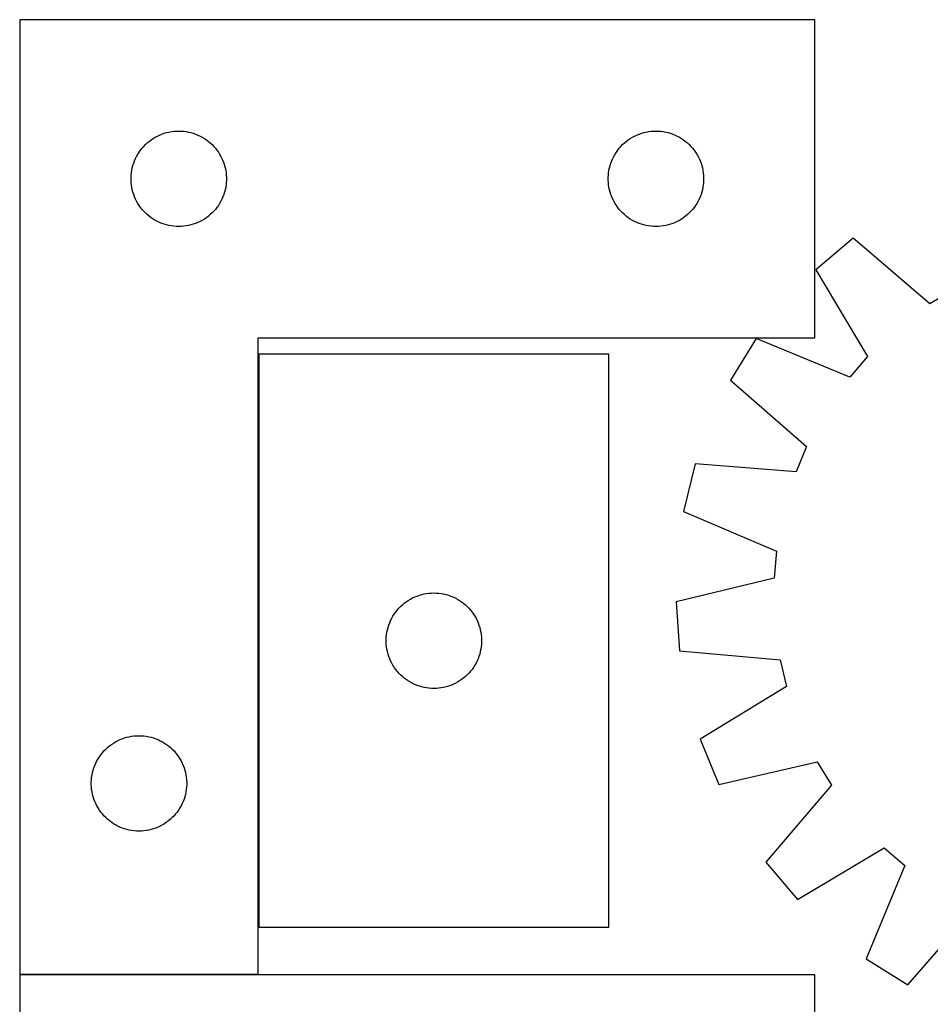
# Model space of a CAD drawing. Header units: millimetres. Extents: x 7 to 1493, y 7 to 2993.
# Tile 7 of 15: x 7 to 293, y 2684 to 2993. Entities that reach past the tile are written whole.
import ezdxf

# ---------------------------------------------------------------- set-up
doc = ezdxf.new("R2010")
doc.units = ezdxf.units.MM
doc.layers.add('COMMON', color=5, linetype='CONTINUOUS', true_color=0x0000ff)
doc.layers.add('CUT', color=7, linetype='CONTINUOUS', true_color=0x000000)

msp = doc.modelspace()

# ---------------------------------------------------------------- linework, layer by layer
at = {"layer": 'COMMON'}
for p, q in [((81.631788, 2887.894589), (81.631788, 2707.894589)), ((81.531788, 2692.945515), (6.531788, 2692.945515))]:
    msp.add_line(p, q, dxfattribs=at)
at = {"layer": 'CUT'}
for p, q in [((6.531788, 2993.045515), (6.531788, 2693.045515)), ((256.531788, 2993.045515), (6.531788, 2993.045515)), ((256.531788, 2893.045515), (256.531788, 2993.045515)), ((47.222646, 2954.807312), (47.840472, 2955.27094)), ((47.840472, 2955.27094), (48.481345, 2955.702148)), ((48.481345, 2955.702148), (49.143567, 2956.099794)), ((49.143567, 2956.099794), (49.825381, 2956.462821)), ((49.825381, 2956.462821), (50.524979, 2956.790269)), ((50.524979, 2956.790269), (51.240507, 2957.081267)), ((51.240507, 2957.081267), (51.970066, 2957.335046)), ((51.970066, 2957.335046), (52.711721, 2957.550931)), ((52.711721, 2957.550931), (53.463507, 2957.72835)), ((53.463507, 2957.72835), (54.223429, 2957.866833)), ((54.223429, 2957.866833), (54.989473, 2957.966013)), ((54.989473, 2957.966013), (55.759607, 2958.025626)), ((55.759607, 2958.025626), (56.531788, 2958.045515)), ((56.531788, 2958.045515), (57.303969, 2958.025626)), ((57.303969, 2958.025626), (58.074103, 2957.966013)), ((58.074103, 2957.966013), (58.840147, 2957.866833)), ((58.840147, 2957.866833), (59.600069, 2957.72835)), ((59.600069, 2957.72835), (60.351855, 2957.550931)), ((60.351855, 2957.550931), (61.093511, 2957.335046)), ((61.093511, 2957.335046), (61.823069, 2957.081267)), ((61.823069, 2957.081267), (62.538597, 2956.790269)), ((62.538597, 2956.790269), (63.238195, 2956.462821)), ((63.238195, 2956.462821), (63.920009, 2956.099794)), ((63.920009, 2956.099794), (64.582231, 2955.702148)), ((64.582231, 2955.702148), (65.223105, 2955.27094)), ((65.223105, 2955.27094), (65.84093, 2954.807312)), ((197.222646, 2954.807312), (197.840472, 2955.27094)), ((197.840472, 2955.27094), (198.481345, 2955.702148)), ((198.481345, 2955.702148), (199.143567, 2956.099794)), ((199.143567, 2956.099794), (199.825381, 2956.462821)), ((199.825381, 2956.462821), (200.524979, 2956.790269)), ((200.524979, 2956.790269), (201.240507, 2957.081267)), ((201.240507, 2957.081267), (201.970066, 2957.335046)), ((201.970066, 2957.335046), (202.711721, 2957.550931)), ((202.711721, 2957.550931), (203.463507, 2957.72835)), ((203.463507, 2957.72835), (204.223429, 2957.866833)), ((204.223429, 2957.866833), (204.989473, 2957.966013)), ((204.989473, 2957.966013), (205.759607, 2958.025626)), ((205.759607, 2958.025626), (206.531788, 2958.045515)), ((206.531788, 2958.045515), (207.303969, 2958.025626)), ((207.303969, 2958.025626), (208.074103, 2957.966013)), ((208.074103, 2957.966013), (208.840147, 2957.866833)), ((208.840147, 2957.866833), (209.600069, 2957.72835)), ((209.600069, 2957.72835), (210.351855, 2957.550931)), ((210.351855, 2957.550931), (211.093511, 2957.335046)), ((211.093511, 2957.335046), (211.823069, 2957.081267)), ((211.823069, 2957.081267), (212.538597, 2956.790269)), ((212.538597, 2956.790269), (213.238195, 2956.462821)), ((213.238195, 2956.462821), (213.920009, 2956.099794)), ((213.920009, 2956.099794), (214.582231, 2955.702148)), ((214.582231, 2955.702148), (215.223105, 2955.27094)), ((215.223105, 2955.27094), (215.84093, 2954.807312)), ((44.086633, 2951.419171), (44.534199, 2952.048729)), ((44.534199, 2952.048729), (45.013581, 2952.654413)), ((45.013581, 2952.654413), (45.523508, 2953.234615)), ((45.523508, 2953.234615), (46.062626, 2953.787798)), ((46.062626, 2953.787798), (46.629506, 2954.312494)), ((46.629506, 2954.312494), (47.222646, 2954.807312)), ((65.84093, 2954.807312), (66.43407, 2954.312494)), ((66.43407, 2954.312494), (67.00095, 2953.787798)), ((67.00095, 2953.787798), (67.540069, 2953.234615)), ((67.540069, 2953.234615), (68.049995, 2952.654413)), ((68.049995, 2952.654413), (68.529377, 2952.048729)), ((68.529377, 2952.048729), (68.976943, 2951.419171)), ((194.086633, 2951.419171), (194.534199, 2952.048729)), ((194.534199, 2952.048729), (195.013581, 2952.654413)), ((195.013581, 2952.654413), (195.523508, 2953.234615)), ((195.523508, 2953.234615), (196.062626, 2953.787798)), ((196.062626, 2953.787798), (196.629506, 2954.312494)), ((196.629506, 2954.312494), (197.222646, 2954.807312)), ((215.84093, 2954.807312), (216.43407, 2954.312494)), ((216.43407, 2954.312494), (217.00095, 2953.787798)), ((217.00095, 2953.787798), (217.540069, 2953.234615)), ((217.540069, 2953.234615), (218.049995, 2952.654413)), ((218.049995, 2952.654413), (218.529377, 2952.048729)), ((218.529377, 2952.048729), (218.976943, 2951.419171)), ((42.636929, 2948.696433), (42.946254, 2949.404231)), ((42.946254, 2949.404231), (43.291606, 2950.095166)), ((43.291606, 2950.095166), (43.672069, 2950.767407)), ((43.672069, 2950.767407), (44.086633, 2951.419171)), ((68.976943, 2951.419171), (69.391507, 2950.767407)), ((69.391507, 2950.767407), (69.77197, 2950.095166)), ((69.77197, 2950.095166), (70.117322, 2949.404231)), ((70.117322, 2949.404231), (70.426648, 2948.696433)), ((192.636929, 2948.696433), (192.946254, 2949.404231)), ((192.946254, 2949.404231), (193.291606, 2950.095166)), ((193.291606, 2950.095166), (193.672069, 2950.767407)), ((193.672069, 2950.767407), (194.086633, 2951.419171)), ((218.976943, 2951.419171), (219.391507, 2950.767407)), ((219.391507, 2950.767407), (219.77197, 2950.095166)), ((219.77197, 2950.095166), (220.117322, 2949.404231)), ((220.117322, 2949.404231), (220.426648, 2948.696433)), ((41.655948, 2944.97149), (41.774819, 2945.734726)), ((41.774819, 2945.734726), (41.932822, 2946.490831)), ((41.932822, 2946.490831), (42.12954, 2947.237799)), ((42.12954, 2947.237799), (42.36445, 2947.973651)), ((42.36445, 2947.973651), (42.636929, 2948.696433)), ((70.426648, 2948.696433), (70.699126, 2947.973651)), ((70.699126, 2947.973651), (70.934036, 2947.237799)), ((70.934036, 2947.237799), (71.130754, 2946.490831)), ((71.130754, 2946.490831), (71.288757, 2945.734726)), ((71.288757, 2945.734726), (71.407628, 2944.97149)), ((191.655948, 2944.97149), (191.774819, 2945.734726)), ((191.774819, 2945.734726), (191.932822, 2946.490831)), ((191.932822, 2946.490831), (192.12954, 2947.237799)), ((192.12954, 2947.237799), (192.36445, 2947.973651)), ((192.36445, 2947.973651), (192.636929, 2948.696433)), ((220.426648, 2948.696433), (220.699126, 2947.973651)), ((220.699126, 2947.973651), (220.934036, 2947.237799)), ((220.934036, 2947.237799), (221.130754, 2946.490831)), ((221.130754, 2946.490831), (221.288757, 2945.734726)), ((221.288757, 2945.734726), (221.407628, 2944.97149)), ((41.536761, 2943.431734), (41.576525, 2944.203147)), ((41.536761, 2942.659296), (41.536761, 2943.431734)), ((41.576525, 2941.887883), (41.536761, 2942.659296)), ((41.576525, 2944.203147), (41.655948, 2944.97149)), ((71.407628, 2944.97149), (71.487051, 2944.203147)), ((71.487051, 2944.203147), (71.526815, 2943.431734)), ((71.526815, 2942.659296), (71.487051, 2941.887883)), ((71.526815, 2943.431734), (71.526815, 2942.659296)), ((191.536761, 2943.431734), (191.576525, 2944.203147)), ((191.536761, 2942.659296), (191.536761, 2943.431734)), ((191.576525, 2941.887883), (191.536761, 2942.659296)), ((191.576525, 2944.203147), (191.655948, 2944.97149)), ((221.407628, 2944.97149), (221.487051, 2944.203147)), ((221.487051, 2944.203147), (221.526815, 2943.431734)), ((221.526815, 2942.659296), (221.487051, 2941.887883)), ((221.526815, 2943.431734), (221.526815, 2942.659296)), ((41.655948, 2941.11954), (41.576525, 2941.887883)), ((41.774819, 2940.356304), (41.655948, 2941.11954)), ((41.932822, 2939.600199), (41.774819, 2940.356304)), ((42.12954, 2938.85323), (41.932822, 2939.600199)), ((71.130754, 2939.600199), (70.934036, 2938.85323)), ((71.288757, 2940.356304), (71.130754, 2939.600199)), ((71.407628, 2941.11954), (71.288757, 2940.356304)), ((71.487051, 2941.887883), (71.407628, 2941.11954)), ((191.655948, 2941.11954), (191.576525, 2941.887883)), ((191.774819, 2940.356304), (191.655948, 2941.11954)), ((191.932822, 2939.600199), (191.774819, 2940.356304)), ((192.12954, 2938.85323), (191.932822, 2939.600199)), ((221.130754, 2939.600199), (220.934036, 2938.85323)), ((221.288757, 2940.356304), (221.130754, 2939.600199)), ((221.407628, 2941.11954), (221.288757, 2940.356304)), ((221.487051, 2941.887883), (221.407628, 2941.11954)), ((42.36445, 2938.117379), (42.12954, 2938.85323)), ((42.636929, 2937.394597), (42.36445, 2938.117379)), ((42.946254, 2936.686799), (42.636929, 2937.394597)), ((43.291606, 2935.995864), (42.946254, 2936.686799)), ((70.117322, 2936.686799), (69.77197, 2935.995864)), ((70.426648, 2937.394597), (70.117322, 2936.686799)), ((70.699126, 2938.117379), (70.426648, 2937.394597)), ((70.934036, 2938.85323), (70.699126, 2938.117379)), ((192.36445, 2938.117379), (192.12954, 2938.85323)), ((192.636929, 2937.394597), (192.36445, 2938.117379)), ((192.946254, 2936.686799), (192.636929, 2937.394597)), ((193.291606, 2935.995864), (192.946254, 2936.686799)), ((220.117322, 2936.686799), (219.77197, 2935.995864)), ((220.426648, 2937.394597), (220.117322, 2936.686799)), ((220.699126, 2938.117379), (220.426648, 2937.394597)), ((220.934036, 2938.85323), (220.699126, 2938.117379)), ((43.672069, 2935.323623), (43.291606, 2935.995864)), ((44.086633, 2934.671859), (43.672069, 2935.323623)), ((44.534199, 2934.042301), (44.086633, 2934.671859)), ((45.013581, 2933.436617), (44.534199, 2934.042301)), ((45.523508, 2932.856415), (45.013581, 2933.436617)), ((68.049995, 2933.436617), (67.540069, 2932.856415)), ((68.529377, 2934.042301), (68.049995, 2933.436617)), ((68.976943, 2934.671859), (68.529377, 2934.042301)), ((69.391507, 2935.323623), (68.976943, 2934.671859)), ((69.77197, 2935.995864), (69.391507, 2935.323623)), ((193.672069, 2935.323623), (193.291606, 2935.995864)), ((194.086633, 2934.671859), (193.672069, 2935.323623)), ((194.534199, 2934.042301), (194.086633, 2934.671859)), ((195.013581, 2933.436617), (194.534199, 2934.042301)), ((195.523508, 2932.856415), (195.013581, 2933.436617)), ((218.049995, 2933.436617), (217.540069, 2932.856415)), ((218.529377, 2934.042301), (218.049995, 2933.436617)), ((218.976943, 2934.671859), (218.529377, 2934.042301)), ((219.391507, 2935.323623), (218.976943, 2934.671859)), ((219.77197, 2935.995864), (219.391507, 2935.323623)), ((46.062626, 2932.303232), (45.523508, 2932.856415)), ((46.629506, 2931.778536), (46.062626, 2932.303232)), ((47.222646, 2931.283718), (46.629506, 2931.778536)), ((47.840472, 2930.82009), (47.222646, 2931.283718)), ((48.481345, 2930.388882), (47.840472, 2930.82009)), ((49.143567, 2929.991236), (48.481345, 2930.388882)), ((64.582231, 2930.388882), (63.920009, 2929.991236)), ((65.223105, 2930.82009), (64.582231, 2930.388882)), ((65.84093, 2931.283718), (65.223105, 2930.82009)), ((66.43407, 2931.778536), (65.84093, 2931.283718)), ((67.00095, 2932.303232), (66.43407, 2931.778536)), ((67.540069, 2932.856415), (67.00095, 2932.303232)), ((196.062626, 2932.303232), (195.523508, 2932.856415)), ((196.629506, 2931.778536), (196.062626, 2932.303232)), ((197.222646, 2931.283718), (196.629506, 2931.778536)), ((197.840472, 2930.82009), (197.222646, 2931.283718)), ((198.481345, 2930.388882), (197.840472, 2930.82009)), ((199.143567, 2929.991236), (198.481345, 2930.388882)), ((214.582231, 2930.388882), (213.920009, 2929.991236)), ((215.223105, 2930.82009), (214.582231, 2930.388882)), ((215.84093, 2931.283718), (215.223105, 2930.82009)), ((216.43407, 2931.778536), (215.84093, 2931.283718)), ((217.00095, 2932.303232), (216.43407, 2931.778536)), ((217.540069, 2932.856415), (217.00095, 2932.303232)), ((49.825381, 2929.628209), (49.143567, 2929.991236)), ((50.524979, 2929.300761), (49.825381, 2929.628209)), ((51.240507, 2929.009763), (50.524979, 2929.300761)), ((51.970066, 2928.755984), (51.240507, 2929.009763)), ((52.711721, 2928.540099), (51.970066, 2928.755984)), ((53.463507, 2928.36268), (52.711721, 2928.540099)), ((54.223429, 2928.224197), (53.463507, 2928.36268)), ((54.989473, 2928.125017), (54.223429, 2928.224197)), ((55.759607, 2928.065404), (54.989473, 2928.125017)), ((56.531788, 2928.045515), (55.759607, 2928.065404)), ((57.303969, 2928.065404), (56.531788, 2928.045515)), ((58.074103, 2928.125017), (57.303969, 2928.065404)), ((58.840147, 2928.224197), (58.074103, 2928.125017)), ((59.600069, 2928.36268), (58.840147, 2928.224197)), ((60.351855, 2928.540099), (59.600069, 2928.36268)), ((61.093511, 2928.755984), (60.351855, 2928.540099)), ((61.823069, 2929.009763), (61.093511, 2928.755984)), ((62.538597, 2929.300761), (61.823069, 2929.009763)), ((63.238195, 2929.628209), (62.538597, 2929.300761)), ((63.920009, 2929.991236), (63.238195, 2929.628209)), ((199.825381, 2929.628209), (199.143567, 2929.991236)), ((200.524979, 2929.300761), (199.825381, 2929.628209)), ((201.240507, 2929.009763), (200.524979, 2929.300761)), ((201.970066, 2928.755984), (201.240507, 2929.009763)), ((202.711721, 2928.540099), (201.970066, 2928.755984)), ((203.463507, 2928.36268), (202.711721, 2928.540099)), ((204.223429, 2928.224197), (203.463507, 2928.36268)), ((204.989473, 2928.125017), (204.223429, 2928.224197)), ((205.759607, 2928.065404), (204.989473, 2928.125017)), ((206.531788, 2928.045515), (205.759607, 2928.065404)), ((207.303969, 2928.065404), (206.531788, 2928.045515)), ((208.074103, 2928.125017), (207.303969, 2928.065404)), ((208.840147, 2928.224197), (208.074103, 2928.125017)), ((209.600069, 2928.36268), (208.840147, 2928.224197)), ((210.351855, 2928.540099), (209.600069, 2928.36268)), ((211.093511, 2928.755984), (210.351855, 2928.540099)), ((211.823069, 2929.009763), (211.093511, 2928.755984)), ((212.538597, 2929.300761), (211.823069, 2929.009763)), ((213.238195, 2929.628209), (212.538597, 2929.300761)), ((213.920009, 2929.991236), (213.238195, 2929.628209)), ((268.497759, 2924.36668), (256.744018, 2914.437927)), ((292.653349, 2903.73946), (268.497759, 2924.36668)), ((256.744018, 2914.437927), (273.043347, 2887.174277)), ((299.988402, 2908.179772), (292.653349, 2903.73946)), ((81.531788, 2693.045515), (81.531788, 2893.045515)), ((81.531788, 2893.045515), (256.531788, 2893.045515)), ((238.091935, 2892.837797), (229.981617, 2879.762887)), ((267.439428, 2880.684633), (238.091935, 2892.837797)), ((81.731789, 2887.894589), (81.731789, 2707.894589)), ((191.731789, 2887.894589), (81.731789, 2887.894589)), ((191.731789, 2707.894589), (191.731789, 2887.894589)), ((273.043347, 2887.174277), (267.439428, 2880.684633)), ((229.981617, 2879.762887), (253.908131, 2858.870383)), ((253.908131, 2858.870383), (250.583898, 2850.96666)), ((218.917239, 2853.456131), (215.244238, 2838.514926)), ((250.583898, 2850.96666), (218.917239, 2853.456131)), ((215.244238, 2838.514926), (244.455843, 2826.038675)), ((244.455843, 2826.038675), (243.736695, 2817.494542)), ((243.736695, 2817.494542), (212.850624, 2810.076635)), ((133.663508, 2812.577425), (134.42343, 2812.715908)), ((134.42343, 2812.715908), (135.189474, 2812.815088)), ((135.189474, 2812.815088), (135.959608, 2812.874701)), ((135.959608, 2812.874701), (136.731789, 2812.894589)), ((136.731789, 2812.894589), (137.50397, 2812.874701)), ((137.50397, 2812.874701), (138.274104, 2812.815088)), ((138.274104, 2812.815088), (139.040148, 2812.715908)), ((139.040148, 2812.715908), (139.80007, 2812.577425)), ((126.829507, 2809.161568), (127.422647, 2809.656387)), ((127.422647, 2809.656387), (128.040473, 2810.120015)), ((128.040473, 2810.120015), (128.681346, 2810.551223)), ((128.681346, 2810.551223), (129.343568, 2810.948868)), ((129.343568, 2810.948868), (130.025382, 2811.311896)), ((130.025382, 2811.311896), (130.72498, 2811.639343)), ((130.72498, 2811.639343), (131.440508, 2811.930342)), ((131.440508, 2811.930342), (132.170067, 2812.18412)), ((132.170067, 2812.18412), (132.911722, 2812.400005)), ((132.911722, 2812.400005), (133.663508, 2812.577425)), ((139.80007, 2812.577425), (140.551856, 2812.400005)), ((140.551856, 2812.400005), (141.293512, 2812.18412)), ((141.293512, 2812.18412), (142.02307, 2811.930342)), ((142.02307, 2811.930342), (142.738598, 2811.639343)), ((142.738598, 2811.639343), (143.438196, 2811.311896)), ((143.438196, 2811.311896), (144.12001, 2810.948868)), ((144.12001, 2810.948868), (144.782232, 2810.551223)), ((144.782232, 2810.551223), (145.423106, 2810.120015)), ((145.423106, 2810.120015), (146.040931, 2809.656387)), ((146.040931, 2809.656387), (146.634071, 2809.161568)), ((212.850624, 2810.076635), (213.974478, 2794.731684)), ((124.286634, 2806.268245), (124.7342, 2806.897804)), ((124.7342, 2806.897804), (125.213582, 2807.503487)), ((125.213582, 2807.503487), (125.723509, 2808.08369)), ((125.723509, 2808.08369), (126.262627, 2808.636872)), ((126.262627, 2808.636872), (126.829507, 2809.161568)), ((146.634071, 2809.161568), (147.200951, 2808.636872)), ((147.200951, 2808.636872), (147.74007, 2808.08369)), ((147.74007, 2808.08369), (148.249996, 2807.503487)), ((148.249996, 2807.503487), (148.729378, 2806.897804)), ((148.729378, 2806.897804), (149.176944, 2806.268245)), ((122.564451, 2802.822725), (122.83693, 2803.545508)), ((122.83693, 2803.545508), (123.146255, 2804.253305)), ((123.146255, 2804.253305), (123.491607, 2804.944241)), ((123.491607, 2804.944241), (123.87207, 2805.616481)), ((123.87207, 2805.616481), (124.286634, 2806.268245)), ((149.176944, 2806.268245), (149.591508, 2805.616481)), ((149.591508, 2805.616481), (149.971971, 2804.944241)), ((149.971971, 2804.944241), (150.317323, 2804.253305)), ((150.317323, 2804.253305), (150.626649, 2803.545508)), ((150.626649, 2803.545508), (150.899127, 2802.822725)), ((121.855949, 2799.820565), (121.97482, 2800.583801)), ((121.97482, 2800.583801), (122.132823, 2801.339906)), ((122.132823, 2801.339906), (122.329541, 2802.086874)), ((122.329541, 2802.086874), (122.564451, 2802.822725)), ((150.899127, 2802.822725), (151.134037, 2802.086874)), ((151.134037, 2802.086874), (151.330755, 2801.339906)), ((151.330755, 2801.339906), (151.488758, 2800.583801)), ((151.488758, 2800.583801), (151.607629, 2799.820565)), ((121.736762, 2798.280808), (121.776526, 2799.052221)), ((121.736762, 2797.508371), (121.736762, 2798.280808)), ((121.776526, 2796.736958), (121.736762, 2797.508371)), ((121.776526, 2799.052221), (121.855949, 2799.820565)), ((151.607629, 2799.820565), (151.687052, 2799.052221)), ((151.687052, 2799.052221), (151.726816, 2798.280808)), ((151.726816, 2797.508371), (151.687052, 2796.736958)), ((151.726816, 2798.280808), (151.726816, 2797.508371)), ((121.855949, 2795.968614), (121.776526, 2796.736958)), ((121.97482, 2795.205378), (121.855949, 2795.968614)), ((122.132823, 2794.449273), (121.97482, 2795.205378)), ((122.329541, 2793.702305), (122.132823, 2794.449273)), ((151.330755, 2794.449273), (151.134037, 2793.702305)), ((151.488758, 2795.205378), (151.330755, 2794.449273)), ((151.607629, 2795.968614), (151.488758, 2795.205378)), ((151.687052, 2796.736958), (151.607629, 2795.968614)), ((213.974478, 2794.731684), (245.61174, 2791.892946)), ((122.564451, 2792.966454), (122.329541, 2793.702305)), ((122.83693, 2792.243671), (122.564451, 2792.966454)), ((123.146255, 2791.535874), (122.83693, 2792.243671)), ((123.491607, 2790.844938), (123.146255, 2791.535874)), ((150.317323, 2791.535874), (149.971971, 2790.844938)), ((150.626649, 2792.243671), (150.317323, 2791.535874)), ((150.899127, 2792.966454), (150.626649, 2792.243671)), ((151.134037, 2793.702305), (150.899127, 2792.966454)), ((245.61174, 2791.892946), (247.568071, 2783.544765)), ((123.87207, 2790.172697), (123.491607, 2790.844938)), ((124.286634, 2789.520934), (123.87207, 2790.172697)), ((124.7342, 2788.891375), (124.286634, 2789.520934)), ((125.213582, 2788.285692), (124.7342, 2788.891375)), ((125.723509, 2787.705489), (125.213582, 2788.285692)), ((148.249996, 2788.285692), (147.74007, 2787.705489)), ((148.729378, 2788.891375), (148.249996, 2788.285692)), ((149.176944, 2789.520934), (148.729378, 2788.891375)), ((149.591508, 2790.172697), (149.176944, 2789.520934)), ((149.971971, 2790.844938), (149.591508, 2790.172697)), ((126.262627, 2787.152307), (125.723509, 2787.705489)), ((126.829507, 2786.627611), (126.262627, 2787.152307)), ((127.422647, 2786.132792), (126.829507, 2786.627611)), ((128.040473, 2785.669164), (127.422647, 2786.132792)), ((128.681346, 2785.237956), (128.040473, 2785.669164)), ((129.343568, 2784.840311), (128.681346, 2785.237956)), ((130.025382, 2784.477283), (129.343568, 2784.840311)), ((144.12001, 2784.840311), (143.438196, 2784.477283)), ((144.782232, 2785.237956), (144.12001, 2784.840311)), ((145.423106, 2785.669164), (144.782232, 2785.237956)), ((146.040931, 2786.132792), (145.423106, 2785.669164)), ((146.634071, 2786.627611), (146.040931, 2786.132792)), ((147.200951, 2787.152307), (146.634071, 2786.627611)), ((147.74007, 2787.705489), (147.200951, 2787.152307)), ((130.72498, 2784.149836), (130.025382, 2784.477283)), ((131.440508, 2783.858837), (130.72498, 2784.149836)), ((132.170067, 2783.605059), (131.440508, 2783.858837)), ((132.911722, 2783.389174), (132.170067, 2783.605059)), ((133.663508, 2783.211754), (132.911722, 2783.389174)), ((134.42343, 2783.073271), (133.663508, 2783.211754)), ((135.189474, 2782.974091), (134.42343, 2783.073271)), ((135.959608, 2782.914478), (135.189474, 2782.974091)), ((136.731789, 2782.894589), (135.959608, 2782.914478)), ((137.50397, 2782.914478), (136.731789, 2782.894589)), ((138.274104, 2782.974091), (137.50397, 2782.914478)), ((139.040148, 2783.073271), (138.274104, 2782.974091)), ((139.80007, 2783.211754), (139.040148, 2783.073271)), ((140.551856, 2783.389174), (139.80007, 2783.211754)), ((141.293512, 2783.605059), (140.551856, 2783.389174)), ((142.02307, 2783.858837), (141.293512, 2783.605059)), ((142.738598, 2784.149836), (142.02307, 2783.858837)), ((143.438196, 2784.477283), (142.738598, 2784.149836)), ((247.568071, 2783.544765), (220.485931, 2766.945594)), ((36.643567, 2766.099794), (37.325381, 2766.462821)), ((37.325381, 2766.462821), (38.024979, 2766.790269)), ((38.024979, 2766.790269), (38.740507, 2767.081267)), ((38.740507, 2767.081267), (39.470066, 2767.335046)), ((39.470066, 2767.335046), (40.211721, 2767.550931)), ((40.211721, 2767.550931), (40.963507, 2767.72835)), ((40.963507, 2767.72835), (41.723429, 2767.866833)), ((41.723429, 2767.866833), (42.489473, 2767.966013)), ((42.489473, 2767.966013), (43.259607, 2768.025626)), ((43.259607, 2768.025626), (44.031788, 2768.045515)), ((44.031788, 2768.045515), (44.803969, 2768.025626)), ((44.803969, 2768.025626), (45.574103, 2767.966013)), ((45.574103, 2767.966013), (46.340147, 2767.866833)), ((46.340147, 2767.866833), (47.100069, 2767.72835)), ((47.100069, 2767.72835), (47.851855, 2767.550931)), ((47.851855, 2767.550931), (48.593511, 2767.335046)), ((48.593511, 2767.335046), (49.323069, 2767.081267)), ((49.323069, 2767.081267), (50.038597, 2766.790269)), ((50.038597, 2766.790269), (50.738195, 2766.462821)), ((50.738195, 2766.462821), (51.420009, 2766.099794)), ((220.485931, 2766.945594), (226.296631, 2752.69897)), ((32.513581, 2762.654413), (33.023508, 2763.234615)), ((33.023508, 2763.234615), (33.562626, 2763.787798)), ((33.562626, 2763.787798), (34.129506, 2764.312494)), ((34.129506, 2764.312494), (34.722646, 2764.807312)), ((34.722646, 2764.807312), (35.340472, 2765.27094)), ((35.340472, 2765.27094), (35.981345, 2765.702148)), ((35.981345, 2765.702148), (36.643567, 2766.099794)), ((51.420009, 2766.099794), (52.082231, 2765.702148)), ((52.082231, 2765.702148), (52.723105, 2765.27094)), ((52.723105, 2765.27094), (53.34093, 2764.807312)), ((53.34093, 2764.807312), (53.93407, 2764.312494)), ((53.93407, 2764.312494), (54.50095, 2763.787798)), ((54.50095, 2763.787798), (55.040069, 2763.234615)), ((55.040069, 2763.234615), (55.549995, 2762.654413)), ((30.446254, 2759.404231), (30.791606, 2760.095166)), ((30.791606, 2760.095166), (31.172069, 2760.767407)), ((31.172069, 2760.767407), (31.586633, 2761.419171)), ((31.586633, 2761.419171), (32.034199, 2762.048729)), ((32.034199, 2762.048729), (32.513581, 2762.654413)), ((55.549995, 2762.654413), (56.029377, 2762.048729)), ((56.029377, 2762.048729), (56.476943, 2761.419171)), ((56.476943, 2761.419171), (56.891507, 2760.767407)), ((56.891507, 2760.767407), (57.27197, 2760.095166)), ((57.27197, 2760.095166), (57.617322, 2759.404231)), ((29.432822, 2756.490831), (29.62954, 2757.237799)), ((29.62954, 2757.237799), (29.86445, 2757.973651)), ((29.86445, 2757.973651), (30.136929, 2758.696433)), ((30.136929, 2758.696433), (30.446254, 2759.404231)), ((57.617322, 2759.404231), (57.926648, 2758.696433)), ((57.926648, 2758.696433), (58.199126, 2757.973651)), ((58.199126, 2757.973651), (58.434036, 2757.237799)), ((58.434036, 2757.237799), (58.630754, 2756.490831)), ((226.296631, 2752.69897), (257.262673, 2759.775621)), ((257.262673, 2759.775621), (261.702984, 2752.440568)), ((29.036761, 2753.431734), (29.076525, 2754.203147)), ((29.076525, 2754.203147), (29.155948, 2754.97149)), ((29.155948, 2754.97149), (29.274819, 2755.734726)), ((29.274819, 2755.734726), (29.432822, 2756.490831)), ((58.630754, 2756.490831), (58.788757, 2755.734726)), ((58.788757, 2755.734726), (58.907628, 2754.97149)), ((58.907628, 2754.97149), (58.987051, 2754.203147)), ((58.987051, 2754.203147), (59.026815, 2753.431734)), ((29.036761, 2752.659296), (29.036761, 2753.431734)), ((29.076525, 2751.887883), (29.036761, 2752.659296)), ((29.155948, 2751.11954), (29.076525, 2751.887883)), ((29.274819, 2750.356304), (29.155948, 2751.11954)), ((58.907628, 2751.11954), (58.788757, 2750.356304)), ((58.987051, 2751.887883), (58.907628, 2751.11954)), ((59.026815, 2752.659296), (58.987051, 2751.887883)), ((59.026815, 2753.431734), (59.026815, 2752.659296)), ((261.702984, 2752.440568), (241.075764, 2728.284977)), ((29.432822, 2749.600199), (29.274819, 2750.356304)), ((29.62954, 2748.85323), (29.432822, 2749.600199)), ((29.86445, 2748.117379), (29.62954, 2748.85323)), ((30.136929, 2747.394597), (29.86445, 2748.117379)), ((58.199126, 2748.117379), (57.926648, 2747.394597)), ((58.434036, 2748.85323), (58.199126, 2748.117379)), ((58.630754, 2749.600199), (58.434036, 2748.85323)), ((58.788757, 2750.356304), (58.630754, 2749.600199)), ((30.446254, 2746.686799), (30.136929, 2747.394597)), ((30.791606, 2745.995864), (30.446254, 2746.686799)), ((31.172069, 2745.323623), (30.791606, 2745.995864)), ((31.586633, 2744.671859), (31.172069, 2745.323623)), ((32.034199, 2744.042301), (31.586633, 2744.671859)), ((56.476943, 2744.671859), (56.029377, 2744.042301)), ((56.891507, 2745.323623), (56.476943, 2744.671859)), ((57.27197, 2745.995864), (56.891507, 2745.323623)), ((57.617322, 2746.686799), (57.27197, 2745.995864)), ((57.926648, 2747.394597), (57.617322, 2746.686799)), ((32.513581, 2743.436617), (32.034199, 2744.042301)), ((33.023508, 2742.856415), (32.513581, 2743.436617)), ((33.562626, 2742.303232), (33.023508, 2742.856415)), ((34.129506, 2741.778536), (33.562626, 2742.303232)), ((34.722646, 2741.283718), (34.129506, 2741.778536)), ((53.93407, 2741.778536), (53.34093, 2741.283718)), ((54.50095, 2742.303232), (53.93407, 2741.778536)), ((55.040069, 2742.856415), (54.50095, 2742.303232)), ((55.549995, 2743.436617), (55.040069, 2742.856415)), ((56.029377, 2744.042301), (55.549995, 2743.436617)), ((35.340472, 2740.82009), (34.722646, 2741.283718)), ((35.981345, 2740.388882), (35.340472, 2740.82009)), ((36.643567, 2739.991236), (35.981345, 2740.388882)), ((37.325381, 2739.628209), (36.643567, 2739.991236)), ((38.024979, 2739.300761), (37.325381, 2739.628209)), ((38.740507, 2739.009763), (38.024979, 2739.300761)), ((39.470066, 2738.755984), (38.740507, 2739.009763)), ((40.211721, 2738.540099), (39.470066, 2738.755984)), ((40.963507, 2738.36268), (40.211721, 2738.540099)), ((47.851855, 2738.540099), (47.100069, 2738.36268)), ((48.593511, 2738.755984), (47.851855, 2738.540099)), ((49.323069, 2739.009763), (48.593511, 2738.755984)), ((50.038597, 2739.300761), (49.323069, 2739.009763)), ((50.738195, 2739.628209), (50.038597, 2739.300761)), ((51.420009, 2739.991236), (50.738195, 2739.628209)), ((52.082231, 2740.388882), (51.420009, 2739.991236)), ((52.723105, 2740.82009), (52.082231, 2740.388882)), ((53.34093, 2741.283718), (52.723105, 2740.82009)), ((41.723429, 2738.224197), (40.963507, 2738.36268)), ((42.489473, 2738.125017), (41.723429, 2738.224197)), ((43.259607, 2738.065404), (42.489473, 2738.125017)), ((44.031788, 2738.045515), (43.259607, 2738.065404)), ((44.803969, 2738.065404), (44.031788, 2738.045515)), ((45.574103, 2738.125017), (44.803969, 2738.065404)), ((46.340147, 2738.224197), (45.574103, 2738.125017)), ((47.100069, 2738.36268), (46.340147, 2738.224197)), ((251.004517, 2716.531237), (278.268168, 2732.830565)), ((278.268168, 2732.830565), (284.757811, 2727.226647)), ((241.075764, 2728.284977), (251.004517, 2716.531237)), ((284.757811, 2727.226647), (272.604647, 2697.879154)), ((285.679558, 2689.768836), (306.572061, 2713.695349)), ((81.731789, 2707.894589), (191.731789, 2707.894589)), ((272.604647, 2697.879154), (285.679558, 2689.768836)), ((6.531788, 2693.045515), (81.531788, 2693.045515)), ((6.531788, 2692.845514), (6.531788, 2392.845514)), ((256.531788, 2692.845514), (6.531788, 2692.845514)), ((256.531788, 2592.845514), (256.531788, 2692.845514))]:
    msp.add_line(p, q, dxfattribs=at)

doc.saveas('drawing.dxf')
